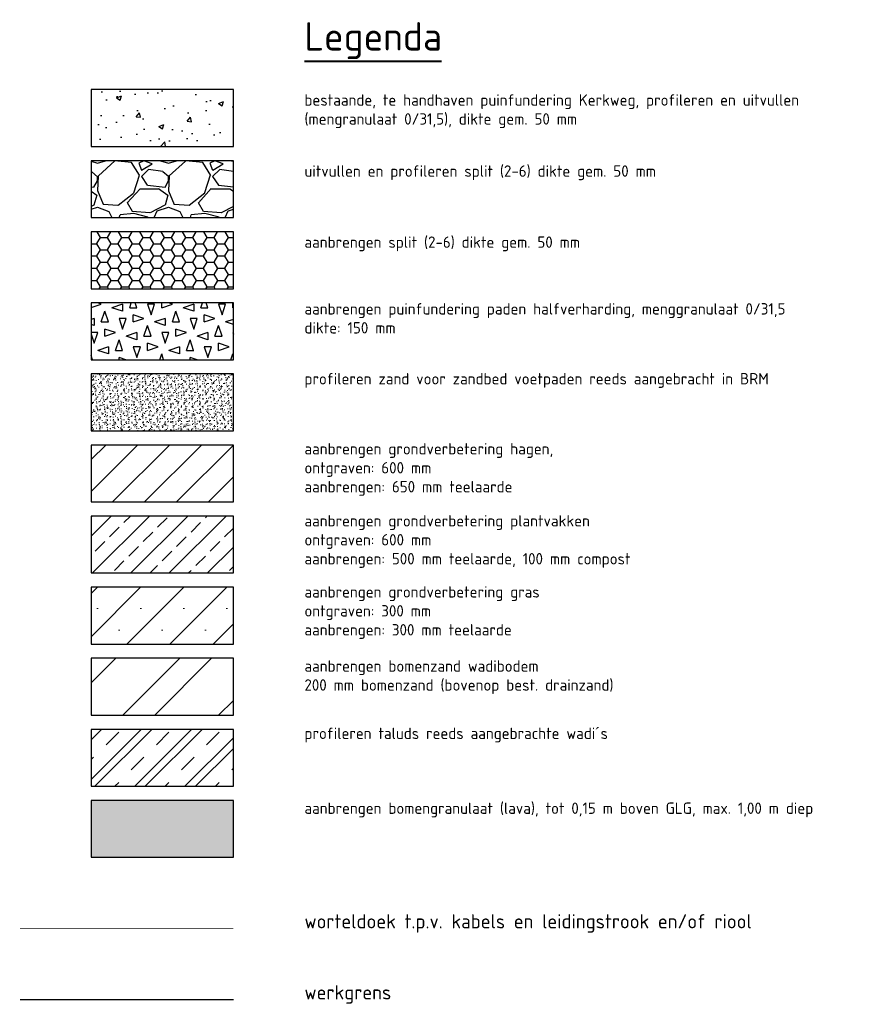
# Model space of a CAD drawing. Header units: metres. Extents: x 174423 to 274510, y 410991 to 462742.
# Tile 201 of 256: x 175075 to 175134, y 462445 to 462514. Entities that reach past the tile are written whole.
import ezdxf

# ---------------------------------------------------------------- set-up
doc = ezdxf.new("R2010")
doc.units = ezdxf.units.M
doc.linetypes.add('HIDDENX2', pattern=[19.05, 12.7, -6.35])
for name, color, linetype in [('-DR-alg-projectgrens 1-500', 80, 'PROJECTGRENS_1-500'), ('-DR-nw-arc-menggranulaat', 250, 'Continuous'), ('-DR-nw-arc-menggranulaat 0.15 m halfverharding', 250, 'Continuous'), ('-DR-nw-arc-waterpaserende fundering', 250, 'Continuous')]:
    doc.layers.add(name, color=color, linetype=linetype)
for name, color, linetype, lineweight, transparency in [('-DR-grondwerk-aanvullen-boomgranulaat 0.7', 35, 'Continuous', 30, 0.45), ('-DR-nw-gr-arc-bomenzand wadibodem', 250, 'Continuous', 9, 0.6), ('-DR-nw-gr-arc-profileren taluds wadi´s', 250, 'Continuous', 9, 0.6)]:
    doc.layers.add(name, color=color, linetype=linetype, lineweight=lineweight, transparency=transparency)
for name, color, linetype, lineweight in [('-DR-nw-BRM-arc-zand voor zandbed', 252, 'Continuous', 9), ('-DR-nw-gr-arc-groeiplaats-grond 0.60', 250, 'Continuous', 9), ('-DR-nw-gr-arc-groeiplaats-grond gazon 0.30', 250, 'Continuous', 9), ('-DR-nw-gr-arc-groeiplaats-grond plantvakken 0.5', 250, 'Continuous', 9), ('N-WE-GR-WORTELDOEK-G', 147, 'HIDDENX2', 25), ('N-XX-AL-LEGENDA-G', 7, 'Continuous', 25), ('N-XX-AL-T20', 7, 'Continuous', 25), ('N-XX-AL-T40', 7, 'Continuous', 40)]:
    doc.layers.add(name, color=color, linetype=linetype, lineweight=lineweight)
doc.styles.add('NLCS-ISO-M500-T20', font='NLCS-ISO.ttf', dxfattribs={"height": 1})
doc.styles.add('NLCS-ISO-M500-T40', font='NLCS-ISO.ttf', dxfattribs={"height": 2})
doc.linetypes.add('PROJECTGRENS_1-500', pattern='A,0.8,-0.32,[133,ltypeshp.shx,S=0.32,R=0,X=-0.32,Y=0],-0.32,3.18', length=4.62)

msp = doc.modelspace()

# ---------------------------------------------------------------- hatches: boundary and pattern name
at = {"layer": '-DR-grondwerk-aanvullen-boomgranulaat 0.7'}
h = msp.add_hatch(color=256, dxfattribs=at)
h.dxf.hatch_style = 1
h.paths.add_polyline_path([(175090.357, 462458.966), (175080.357, 462458.966), (175080.357, 462454.966), (175090.357, 462454.966)])
at = {"layer": '-DR-nw-arc-menggranulaat'}
h = msp.add_hatch(dxfattribs=at)
h.set_pattern_fill('AVH-FUNDERING_GRANULAAT_MENG_01', color=256, scale=0.5, pattern_type=2)
h.set_pattern_definition([(50, (175068.4808, 462512.0666), (3.5863, -0.31376), [0.375, -4.125]), (355, (175068.481, 462512.0666), (-0.69376, 3.76096), [0.3, -3.3]), (100.451, (175068.7797, 462512.0404), (2.89255, 3.4472), [0.3187, -3.5057]), (46.184, (175068.481, 462513.0666), (5.3362, -0.8276), [0.5625, -6.1875]), (96.636, (175068.9255, 462512.9976), (4.6733, 4.8706), [0.478, -5.2586]), (351.184, (175068.481, 462513.0666), (4.6733, 4.8706), [0.45, -4.95]), (21, (175068.9808, 462512.8166), (2.98454, -2.0131), [0.375, -4.125]), (326, (175068.981, 462512.8166), (1.2166, 3.62575), [0.3, -3.3]), (71.451, (175069.2296, 462512.6488), (4.2011, 1.61265), [0.3187, -3.5057]), (37.5, (175068.4808, 462512.0666), (0.0608, 1.66447), [0, -3.26, 0, -3.35, 0, -3.3125]), (7.5, (175068.4808, 462512.0666), (1.31535, 1.97206), [0, -1.91, 0, -3.185, 0, -1.2625]), (327.5, (175067.3658, 462512.0666), (2.66911, -0.112774), [0, -1.25, 0, -3.9, 0, -5.175]), (317.5, (175066.8658, 462512.0666), (2.91593, 0.50052), [0, -1.625, 0, -2.59, 0, -3.675])])
h.paths.add_polyline_path([(175090.357, 462508.966), (175080.357, 462508.966), (175080.357, 462504.966), (175090.357, 462504.966)])
at = {"layer": '-DR-nw-arc-menggranulaat 0.15 m halfverharding'}
h = msp.add_hatch(dxfattribs=at)
h.set_pattern_fill('AVH-FUNDERING_GRANULAAT_BETON', color=256, scale=0.5, pattern_type=2)
h.set_pattern_definition([(7e-10, (175081.0655, 462492.6263), (2, 1), [0.5, -4.5]), (18.435, (175081.31547, 462491.6263), (2, 1.000002), [0.79057, -15.02082]), (71.565, (175081.0655, 462492.6263), (1.5, -0.5), [0.79057, -0.79057]), (90, (175081.3155, 462491.6263), (-1, 2), [0.5, -4.5]), (108.435, (175081.56547, 462492.6263), (-1.000002, 2), [0.79057, -15.02082]), (161.565, (175080.5655, 462492.3763), (0.5, 1.5), [0.79057, -0.79057]), (180, (175080.8155, 462491.8763), (-2, -1), [0.5, -4.5]), (198.435, (175080.56547, 462492.8763), (-2, -1.000002), [0.79057, -15.02082]), (270, (175080.5655, 462492.8763), (1, -2), [0.5, -4.5]), (288.435, (175080.31547, 462491.8763), (1.000002, -2), [0.79057, -15.02082])])
h.paths.add_polyline_path([(175090.357, 462493.966), (175080.357, 462493.966), (175080.357, 462489.966), (175090.357, 462489.966)])
at = {"layer": '-DR-nw-arc-waterpaserende fundering'}
h = msp.add_hatch(dxfattribs=at)
h.set_pattern_fill('AVH-BESTORTING_02', color=256, scale=0.5, pattern_type=2)
h.set_pattern_definition([(228.0128, (174719.36953, 462434.71753), (-39.99999116, -45.0000067), [0.67268, -66.59544]), (184.9697, (174718.91953, 462434.21753), (60.00000526, 4.99995654), [1.15434, -114.279625]), (132.5104, (174717.76953, 462434.11753), (49.9999536, -55.00004337), [0.81394, -80.58016]), (267.2737, (174715.81953, 462432.86753), (4.99998009, 100.00000147), [1.05119, -104.06779]), (292.8337, (174715.76953, 462431.81753), (-25.00004953, 59.99998206), [1.030775, -102.046865]), (357.2737, (174716.16953, 462430.86753), (-100.00000147, 4.99998009), [1.05119, -104.06779]), (37.6942, (174717.21953, 462430.81753), (-65.00003673, -49.99995203), [1.390145, -137.624245]), (72.2553, (174718.31953, 462431.66753), (35.00005381, 109.99998116), [1.31244, -129.931605]), (121.4296, (174718.71953, 462432.91753), (-40.00004117, 64.99997518), [1.05475, -104.420365]), (175.2364, (174718.16953, 462433.81753), (55.00000473, -4.99995766), [1.20416, -59.003815]), (222.3974, (174716.96953, 462433.91753), (-60.000036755, -54.99996041), [1.55724, -154.166875]), (138.8141, (174720.76953, 462432.81753), (-35.00001473, 29.99998657), [0.531505, -52.61922]), (171.4692, (174720.36953, 462433.16753), (64.99999142, -10.00003955), [1.011185, -100.107555]), (225, (174719.3695, 462433.3175), (6e-11, -5), [0.707105, -6.36396]), (203.1986, (174719.01953, 462433.9175), (24.9999987, 10.0000066), [0.38079, -37.698075]), (291.8014, (174718.6695, 462433.7675), (-4.9999996, 15.0000014), [0.538515, -26.38731]), (30.9638, (174718.8695, 462433.2675), (14.9999901, 10.0000124), [0.874645, -28.280115]), (161.5651, (174719.6195, 462433.7175), (10.000002, -4.999992), [0.632455, -15.178935]), (16.3895, (174715.76953, 462433.76753), (50.000011, 14.99996355), [0.886, -87.714225]), (70.3462, (174716.61953, 462434.01753), (-19.99997624, -55.00001068), [0.743305, -73.58704]), (293.1986, (174719.61953, 462434.7175), (-10.0000066, 24.9999987), [0.761575, -37.31729]), (343.6105, (174719.91953, 462434.01753), (-50.000011, 14.99996355), [0.886, -87.714225]), (339.444, (174715.76953, 462430.66753), (-25.0000092, 9.99998), [0.8544, -41.86562]), (294.7751, (174716.56953, 462430.36753), (-24.99996095, 55.0000171), [0.71589, -70.873215]), (66.8014, (174719.66953, 462429.7175), (10.0000066, 24.9999987), [0.761575, -37.31729]), (17.354, (174719.96953, 462430.41753), (-65.0000101, -19.99997251), [0.838155, -82.97712]), (69.444, (174717.21953, 462429.71753), (-9.99998, -25.0000092), [0.4272, -42.29282]), (101.3099, (174719.3695, 462429.7175), (-4.9999882, 20.0000038), [0.25495, -25.240145]), (165.9638, (174719.3195, 462429.9675), (15.0000027, -4.9999903), [1.030775, -19.58475]), (186.009, (174718.31953, 462430.21753), (49.99999875, 4.99999659), [0.95525, -94.569615]), (303.6901, (174718.8695, 462432.8175), (-5.0000067, 9.999998), [0.72111, -17.306645]), (353.1572, (174719.26953, 462432.21753), (84.99999683, -10.00003999), [1.25897, -124.637815]), (60.9454, (174720.51953, 462432.06753), (-20.00000014, -35.0000019), [0.51478, -50.96337]), (90, (174720.7695, 462432.5175), (-5, 5), [0.3, -4.7]), (120.2564, (174718.21953, 462430.36753), (19.99997443, -35.00001228), [0.69462, -68.7676]), (48.0128, (174717.86953, 462430.96753), (39.99999116, 45.0000067), [1.34536, -65.92276]), (7e-10, (174718.7695, 462431.9675), (5, 5), [1.3, -3.7]), (325.3048, (174720.06953, 462431.96753), (-49.9999713, 35.00004305), [0.79057, -78.26637]), (254.0546, (174720.7195, 462431.5175), (-4.9999994, -20.0000006), [0.72801, -35.67254]), (207.646, (174720.51953, 462430.81753), (-94.99997904, -50.00003857), [1.185325, -117.34737]), (175.4261, (174719.46953, 462430.26753), (-65.00000279, 4.999974), [1.253995, -124.14537])])
h.paths.add_polyline_path([(175090.357, 462503.966), (175080.357, 462503.966), (175080.357, 462499.966), (175090.357, 462499.966)])
h = msp.add_hatch(dxfattribs=at)
h.set_pattern_fill('AVH-BASALTON', color=256, scale=0.5, pattern_type=2)
h.set_pattern_definition([(0, (174715.76953, 462429.71753), (0.75, 0.433), [0.5, -1]), (120, (174715.76953, 462429.71753), (-0.749989, 0.43301905), [0.5, -1]), (60, (174716.26953, 462429.71753), (1.1e-05, 0.86601905), [0.5, -1])])
h.paths.add_polyline_path([(175090.357, 462498.966), (175080.357, 462498.966), (175080.357, 462494.966), (175090.357, 462494.966)])
at = {"layer": '-DR-nw-BRM-arc-zand voor zandbed'}
h = msp.add_hatch(dxfattribs=at)
h.set_pattern_fill('AGW-GROND_ZAND', color=256, scale=0.2, angle=89.9999, pattern_type=2)
h.set_pattern_definition([(127.5, (175080.94047, 462497.2513), (-0.385365, -0.012598), [0, -0.304, 0, -0.34, 0, -0.325]), (97.5, (175080.94047, 462497.2513), (-0.564429, 0.353956), [0, -0.164, 0, -0.274, 0, -0.105]), (57.5, (175080.94047, 462497.0053), (-0.001131, 0.6228284), [0, -0.1, 0, -0.36, 0, -0.47]), (47.5, (175080.94047, 462497.0053), (-0.175534, 0.601226), [0, -0.05, 0, -0.236, 0, -0.27])])
h.paths.add_polyline_path([(175090.357, 462488.966), (175080.357, 462488.966), (175080.357, 462484.966), (175090.357, 462484.966)])
at = {"layer": '-DR-nw-gr-arc-bomenzand wadibodem'}
h = msp.add_hatch(dxfattribs=at)
h.set_pattern_fill('ANSI32', color=256, scale=0.5)
h.set_pattern_definition([(45, (0, -15), (-3.367596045, 3.367596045), []), (45, (2.245, -15), (-3.367596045, 3.367596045), [])])
h.paths.add_polyline_path([(175090.357, 462468.966), (175080.357, 462468.966), (175080.357, 462464.966), (175090.357, 462464.966)])
at = {"layer": '-DR-nw-gr-arc-groeiplaats-grond 0.60'}
h = msp.add_hatch(dxfattribs=at)
h.set_pattern_fill('ANSI31', color=256, scale=0.5)
h.set_pattern_definition([(45, (0, -15), (-1.122532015, 1.122532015), [])])
h.paths.add_polyline_path([(175090.357, 462483.966), (175080.357, 462483.966), (175080.357, 462479.966), (175090.357, 462479.966)])
at = {"layer": '-DR-nw-gr-arc-groeiplaats-grond gazon 0.30'}
h = msp.add_hatch(dxfattribs=at)
h.set_pattern_fill('SACNCR', color=256, scale=0.9)
h.set_pattern_definition([(45, (0, -15), (-1.51541822, 1.51541822), []), (45, (1.5154, -15), (-1.51541822, 1.51541822), [0, -2.143125])])
h.paths.add_polyline_path([(175090.357, 462473.966), (175080.357, 462473.966), (175080.357, 462469.966), (175090.357, 462469.966)])
at = {"layer": '-DR-nw-gr-arc-groeiplaats-grond plantvakken 0.5', "transparency": 33554687}
h = msp.add_hatch(dxfattribs=at)
h.set_pattern_fill('ANSI33', color=256, scale=0.3)
h.set_pattern_definition([(45, (0, -15), (-1.347038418, 1.347038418), []), (45, (1.347, -15), (-1.347038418, 1.347038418), [0.9525, -0.47625])])
h.paths.add_polyline_path([(175090.357, 462478.966), (175080.357, 462478.966), (175080.357, 462474.966), (175090.357, 462474.966)])
at = {"layer": '-DR-nw-gr-arc-profileren taluds wadi´s'}
h = msp.add_hatch(dxfattribs=at)
h.set_pattern_fill('AVH-BENTONIET', color=256, scale=0.5, pattern_type=2)
h.set_pattern_definition([(45, (0, -13.6), (-1.767766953, 1.767766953), []), (45, (0, -15), (-1.767766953, 1.767766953), [1.25, -1.25]), (45, (0, -16.4), (-1.767766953, 1.767766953), [])])
h.paths.add_polyline_path([(175090.357, 462463.966), (175080.357, 462463.966), (175080.357, 462459.966), (175090.357, 462459.966)])

# ---------------------------------------------------------------- linework, layer by layer
at = {"layer": '-DR-alg-projectgrens 1-500'}
msp.add_lwpolyline([(175075.357, 462444.966), (175090.357, 462444.966)], dxfattribs=at)
at = {"layer": 'N-WE-GR-WORTELDOEK-G', "ltscale": 2, "const_width": 0.05, "flags": 128}
msp.add_lwpolyline([(175075.357, 462449.966), (175090.357, 462449.966)], dxfattribs=at)
at = {"layer": 'N-XX-AL-LEGENDA-G'}
for points in [[(175080.357, 462504.966), (175090.357, 462504.966), (175090.357, 462508.966), (175080.357, 462508.966)], [(175080.357, 462499.966), (175090.357, 462499.966), (175090.357, 462503.966), (175080.357, 462503.966)], [(175080.357, 462494.966), (175090.357, 462494.966), (175090.357, 462498.966), (175080.357, 462498.966)], [(175080.357, 462489.966), (175090.357, 462489.966), (175090.357, 462493.966), (175080.357, 462493.966)], [(175080.357, 462484.966), (175090.357, 462484.966), (175090.357, 462488.966), (175080.357, 462488.966)], [(175080.357, 462479.966), (175090.357, 462479.966), (175090.357, 462483.966), (175080.357, 462483.966)], [(175080.357, 462474.966), (175090.357, 462474.966), (175090.357, 462478.966), (175080.357, 462478.966)], [(175080.357, 462469.966), (175090.357, 462469.966), (175090.357, 462473.966), (175080.357, 462473.966)], [(175080.357, 462464.966), (175090.357, 462464.966), (175090.357, 462468.966), (175080.357, 462468.966)], [(175080.357, 462459.966), (175090.357, 462459.966), (175090.357, 462463.966), (175080.357, 462463.966)], [(175080.357, 462454.966), (175090.357, 462454.966), (175090.357, 462458.966), (175080.357, 462458.966)]]:
    msp.add_lwpolyline(points, close=True, dxfattribs=at)
at = {"layer": 'N-XX-AL-T40'}
msp.add_line((175095.357, 462510.966), (175104.998, 462510.966), dxfattribs=at)

# ---------------------------------------------------------------- texts
at = {"layer": 'N-XX-AL-T20', "style": 'NLCS-ISO-M500-T20'}
for s, p in [('worteldoek t.p.v. kabels en leidingstrook en/of riool', (175095.357, 462449.966)), ('werkgrens', (175095.357, 462444.966))]:
    msp.add_text(s, height=1, rotation=0.00001, dxfattribs=at).set_placement(p)
at = {"layer": 'N-XX-AL-T20', "char_height": 0.8, "width": 56.43671, "attachment_point": 7, "rotation": 0.00001, "style": 'NLCS-ISO-M500-T20'}
for s, insert in [('bestaande, te handhaven puinfundering Kerkweg, profileren en uitvullen \\P(mengranulaat 0/31,5), dikte gem. 50 mm', (175095.357, 462506.264)), ('\\pt4.8;uitvullen en profileren split (2-6) dikte gem. 50 mm', (175095.357, 462502.599)), ('\\pt4.8;aanbrengen split (2-6) dikte gem. 50 mm', (175095.357, 462497.599)), ('aanbrengen puinfundering paden halfverharding, menggranulaat 0/31,5\\Pdikte: 150 mm', (175095.357, 462491.813)), ('profileren zand voor zandbed voetpaden reeds aangebracht in BRM', (175095.357, 462487.991)), ('aanbrengen grondverbetering hagen,\\Pontgraven: 600 mm\\Paanbrengen: 650 mm teelaarde', (175095.357, 462480.394)), ('aanbrengen grondverbetering plantvakken\\Pontgraven: 600 mm\\Paanbrengen: 500 mm teelaarde, 100 mm compost', (175095.357, 462475.328)), ('aanbrengen grondverbetering gras\\Pontgraven: 300 mm\\Paanbrengen: 300 mm teelaarde', (175095.357, 462470.329)), ('aanbrengen bomenzand wadibodem\\P200 mm bomenzand (bovenop best. drainzand)', (175095.357, 462466.446)), ('profileren taluds reeds aangebrachte wadi{\\fArial|b0|i0|c0|p34;´}s', (175095.357, 462463.046)), ('aanbrengen bomengranulaat (lava), tot 0,15 m boven GLG, max. 1,00 m diep', (175095.357, 462457.779))]:
    msp.add_mtext(s, dxfattribs=dict(at, insert=insert))
at = {"layer": 'N-XX-AL-T40', "style": 'NLCS-ISO-M500-T40'}
msp.add_text('Legenda', height=2, dxfattribs=at).set_placement((175095.357, 462511.716))

doc.saveas('drawing.dxf')
